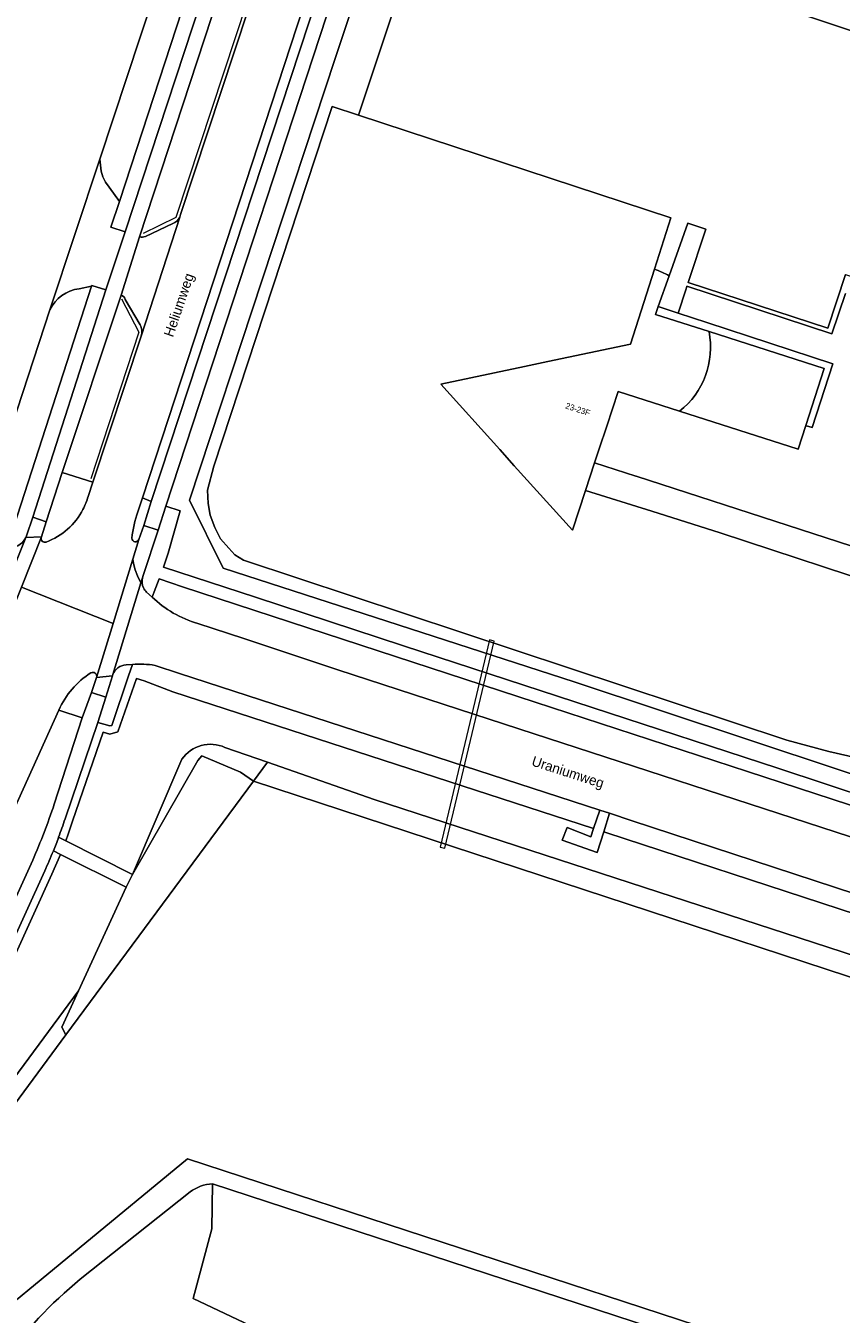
# Model space of a CAD drawing. Header units: metres. Extents: x 151448 to 154749, y 463108 to 465296.
# Tile 112 of 256: x 152612 to 152714, y 464301 to 464462. Entities that reach past the tile are written whole.
import ezdxf
from ezdxf.enums import TextEntityAlignment as Align

# ---------------------------------------------------------------- set-up
doc = ezdxf.new("R2010")
doc.units = ezdxf.units.M
for name, color, linetype, lineweight in [('B-PV-GK-BESCHOEIING-G', 253, 'Continuous', 9), ('B-PV-GR-BEPLANTING_CULTUUR_BODEMBEDEKKER-GV', 253, 'Continuous', 9), ('B-PV-GR-BEPLANTING_CULTUUR_BOSPLANTSOEN-GV', 253, 'Continuous', 9), ('B-PV-GW-TALUD_KRUIN-G', 253, 'Continuous', 9), ('B-PV-IE-TERREINAFSCHEIDING_KUNSTMATIG_HEKWERK-G', 253, 'Continuous', 9), ('B-PV-KW-KUNSTWERK_DUIKER-GV', 253, 'Continuous', 9), ('B-PV-OG-BEBOUWING-GV', 1, 'Continuous', 9), ('B-PV-OG-BEBOUWING-T18', 2, 'Continuous', 9), ('B-PV-OG-TERREIN_BEGROEID-GV', 253, 'Continuous', 9), ('B-PV-OG-TERREIN_ERF-GV', 253, 'Continuous', 9), ('B-PV-OG-TERREIN_OEVER-GV', 253, 'Continuous', 9), ('B-PV-OG-TOPOGRAFIE-T18', 2, 'Continuous', 9), ('B-PV-OG-WATER-GV', 253, 'Continuous', 9), ('B-PV-OG-WATER_SLOOT-GV', 253, 'Continuous', 9), ('B-PV-VH-GESLOTENVERHARDING_ASFALT-GV', 253, 'Continuous', 9), ('B-PV-VH-OPENVERHARDING_BETONSTRAATSTEEN-GV', 253, 'Continuous', 9), ('B-PV-VH-OPENVERHARDING_TEGEL-GV', 253, 'Continuous', 9)]:
    doc.layers.add(name, color=color, linetype=linetype, lineweight=lineweight)
doc.styles.add('Drong', font='txt', dxfattribs={"height": 1.8})

msp = doc.modelspace()

# ---------------------------------------------------------------- linework, layer by layer
at = {"layer": 'B-PV-GK-BESCHOEIING-G', "flags": 128}
for points in [[(152640.117, 464367.335), (152764.266, 464326.544), (152805.728, 464313.027), (152791.018, 464268.032), (152734.441, 464286.42), (152631.82, 464320.003), (152604.637, 464297.611)], [(152640.117, 464367.335), (152616.603, 464335.554)], [(152597.35, 464315.969), (152603.089, 464317.29), (152616.603, 464335.554)]]:
    msp.add_lwpolyline(points, dxfattribs=at)
at = {"layer": 'B-PV-GR-BEPLANTING_CULTUUR_BODEMBEDEKKER-GV', "flags": 128}
msp.add_lwpolyline([(152632.591, 464468.365), (152630.414, 464467.875), (152629.763, 464467.635), (152628.922, 464467.15), (152628.443, 464466.734), (152627.601, 464465.757), (152620.834, 464445.241), (152621.023, 464443.753), (152621.231, 464443.033), (152621.581, 464442.378), (152622.015, 464441.742), (152623.313, 464439.943)], close=True, dxfattribs=at)
msp.add_lwpolyline([(152614.611, 464426.376), (152607.732, 464405.519), (152607.626, 464402), (152610.521, 464400.655), (152619.825, 464429.325), (152618.258, 464429.027)], dxfattribs=at)
at = {"layer": 'B-PV-GR-BEPLANTING_CULTUUR_BODEMBEDEKKER-GV'}
msp.add_lwpolyline([(152618.258, 464429.027, 0.260106), (152614.611, 464426.376)], format="xyb", dxfattribs=at)
at = {"layer": 'B-PV-GR-BEPLANTING_CULTUUR_BOSPLANTSOEN-GV', "flags": 128}
msp.add_lwpolyline([(152788.872, 464266.382), (152733.579, 464284.598), (152694.568, 464297.345), (152634.949, 464316.873), (152634.899, 464311.225), (152632.548, 464302.492), (152765.074, 464239.747), (152770.134, 464238.92), (152776.841, 464235.196), (152780.912, 464236.857), (152784.868, 464244.477), (152790.371, 464258.513), (152792.222, 464265.278)], close=True, dxfattribs=at)
at = {"layer": 'B-PV-GW-TALUD_KRUIN-G'}
msp.add_lwpolyline([(152636.531, 464371.541, 0.3626033), (152631.132, 464370.079)], format="xyb", dxfattribs=at)
at = {"layer": 'B-PV-GW-TALUD_KRUIN-G', "flags": 128}
for points in [[(152641.856, 464369.685), (152636.531, 464371.541)], [(152631.132, 464370.079), (152624.938, 464355.626)]]:
    msp.add_lwpolyline(points, dxfattribs=at)
at = {"layer": 'B-PV-IE-TERREINAFSCHEIDING_KUNSTMATIG_HEKWERK-G', "flags": 128}
for points in [[(152638.646, 464473.622), (152640.81, 464469.59), (152630.394, 464437.952), (152626.3, 464435.947)], [(152623.56, 464427.773), (152625.745, 464423.596), (152619.715, 464405.212)]]:
    msp.add_lwpolyline(points, dxfattribs=at)
at = {"layer": 'B-PV-KW-KUNSTWERK_DUIKER-GV', "flags": 128}
msp.add_lwpolyline([(152663.503, 464359.066), (152664.087, 464358.926), (152670.274, 464384.872), (152669.69, 464385.012)], close=True, dxfattribs=at)
at = {"layer": 'B-PV-OG-BEBOUWING-GV', "flags": 128}
for points in [[(152692.171, 464430.63), (152694.498, 464437.241), (152696.757, 464436.503), (152694.556, 464429.806), (152712.037, 464424.063), (152714.248, 464430.792), (152777.106, 464410.266), (152784.912, 464434.18), (152786.088, 464437.782), (152786.268, 464438.248), (152788.542, 464445.196), (152788.986, 464446.557), (152790.529, 464451.293), (152790.731, 464451.931), (152749.384, 464465.402), (152744.715, 464451.421), (152662.632, 464478.836), (152653.254, 464450.758)], [(152653.254, 464450.758), (152692.387, 464437.902), (152690.323, 464431.454)], [(152690.323, 464431.454), (152687.322, 464422.08), (152676.973, 464419.893), (152674.072, 464419.28), (152663.572, 464417.061), (152670.952, 464408.877), (152672.777, 464406.853), (152680.067, 464398.768), (152681.704, 464403.75), (152682.844, 464407.22), (152683.41, 464408.944)], [(152697.177, 464423.644), (152690.466, 464425.784), (152690.816, 464426.779), (152692.171, 464430.63)], [(152709.29, 464411.869), (152711.585, 464419.048), (152697.177, 464423.644)], [(152683.41, 464408.944), (152684.348, 464411.799), (152685.771, 464416.129), (152693.486, 464413.663)], [(152693.486, 464413.663), (152708.346, 464408.914), (152709.29, 464411.869)]]:
    msp.add_lwpolyline(points, dxfattribs=at)
at = {"layer": 'B-PV-OG-BEBOUWING-GV'}
for points in [[(152690.323, 464431.454, -0.0562021), (152692.171, 464430.63)], [(152692.171, 464430.63, 0.0562021), (152690.323, 464431.454)], [(152693.486, 464413.663, 0.280254), (152697.177, 464423.644)], [(152697.177, 464423.644, -0.280254), (152693.486, 464413.663)]]:
    msp.add_lwpolyline(points, format="xyb", dxfattribs=at)
at = {"layer": 'B-PV-OG-TERREIN_BEGROEID-GV', "flags": 128}
for points in [[(152651.648, 464480.433), (152650.411, 464476.809), (152626.209, 464402.82), (152627.288, 464402.373), (152651.693, 464476.564), (152653.399, 464481.7)], [(152638.494, 464474.111), (152625.833, 464435.515)], [(152630.858, 464437.991), (152630.97, 464438.338), (152641.154, 464469.186), (152641.174, 464469.246)], [(152626.563, 464435.575), (152629.99, 464437.201)], [(152623.526, 464428.202), (152616.144, 464406.018), (152619.997, 464404.795)], [(152625.899, 464424.511), (152624.035, 464427.669)], [(152619.997, 464404.795), (152626.037, 464423.067), (152626.045, 464423.092)], [(152633.113, 464387.09), (152638.882, 464385.178), (152650.666, 464381.293), (152673.355, 464373.874), (152714.875, 464360.357), (152718.592, 464359.141), (152723.268, 464361.57), (152723.193, 464361.594), (152701.971, 464368.523), (152675.405, 464377.232), (152646.93, 464386.548), (152631.194, 464391.683), (152628.302, 464392.673), (152627.66, 464391.054), (152627.4, 464390.392)], [(152615.695, 464360.301), (152616.584, 464359.852), (152616.891, 464360.682), (152617.446, 464362.291), (152621.263, 464373.45), (152622.119, 464373.202), (152623.116, 464373.505), (152625.449, 464380.205), (152626.392, 464379.901), (152630, 464378.527), (152682.705, 464361.372), (152683.498, 464363.689), (152630.828, 464380.821), (152627.78, 464381.821)], [(152624.933, 464381.961), (152624.46, 464380.523), (152622.339, 464374.314), (152622.112, 464374.245), (152620.625, 464374.676)], [(152742.59, 464341.788), (152684.359, 464360.834), (152683.979, 464360.958), (152683.168, 464358.389), (152678.769, 464359.911), (152679.395, 464361.502), (152682.356, 464360.351), (152682.705, 464361.372), (152630, 464378.527), (152626.392, 464379.901), (152625.449, 464380.205), (152623.116, 464373.505), (152622.119, 464373.202), (152621.263, 464373.45), (152617.446, 464362.291), (152616.891, 464360.682), (152616.584, 464359.852), (152624.938, 464355.626), (152631.132, 464370.079)], [(152615.139, 464364.435), (152618.625, 464375.268), (152615.718, 464376.221), (152580.497, 464298.342), (152582.779, 464297.3)], [(152620.625, 464374.676), (152616.5, 464362.616)], [(152631.132, 464370.079), (152624.938, 464355.626), (152633.12, 464369.922), (152633.633, 464370.513), (152638.456, 464368.454), (152640.117, 464367.335), (152641.856, 464369.685), (152636.531, 464371.541)], [(152636.531, 464371.541), (152641.856, 464369.685), (152655.233, 464365.022), (152717.426, 464344.749), (152758.239, 464331.446), (152804.392, 464316.488)], [(152615.912, 464358.153), (152615.031, 464358.591)], [(152585.465, 464298.209), (152612.441, 464357.415)], [(152613.945, 464356.084), (152596.526, 464317.832), (152588.528, 464300.269), (152589.77, 464299.704), (152593.391, 464307.704), (152593.467, 464307.873), (152597.171, 464316.057), (152597.046, 464316.577), (152597.746, 464318.113), (152614.86, 464355.681), (152615.912, 464358.153)], [(152792.222, 464265.278), (152790.371, 464258.513), (152784.868, 464244.477), (152780.912, 464236.857), (152776.841, 464235.196), (152770.134, 464238.92), (152765.074, 464239.747), (152632.548, 464302.492), (152634.899, 464311.225), (152634.949, 464316.873)], [(152632.164, 464315.865), (152618.407, 464304.93)]]:
    msp.add_lwpolyline(points, dxfattribs=at)
for points in [[(152657.793, 464480.28), (152655.106, 464481.058), (152653.473, 464476.095), (152629.132, 464401.778), (152630.926, 464401.193), (152629.418, 464395.883), (152628.822, 464394.135), (152640.359, 464390.366), (152658.884, 464384.285), (152682.52, 464376.566), (152705.793, 464368.939), (152723.685, 464363.037), (152723.789, 464363.003), (152724.476, 464364.944), (152724.544, 464365.075), (152724.397, 464365.124), (152680.264, 464379.785), (152636.287, 464394.002), (152632.099, 464402.511), (152650.368, 464457.993)], [(152618.186, 464341.057), (152616.09, 464336.505), (152616.603, 464335.554), (152640.117, 464367.335), (152638.456, 464368.454), (152633.633, 464370.513), (152633.12, 464369.922), (152624.938, 464355.626), (152624.162, 464354.041)], [(152751.479, 464341.403), (152744.791, 464343.598), (152743.334, 464344.076), (152687.548, 464362.372), (152684.716, 464363.293), (152683.979, 464360.958), (152684.359, 464360.834), (152742.59, 464341.788), (152750.762, 464339.115)], [(152624.162, 464354.041), (152615.912, 464358.153), (152614.86, 464355.681), (152597.746, 464318.113), (152601.92, 464319.073), (152618.186, 464341.057)]]:
    msp.add_lwpolyline(points, close=True, dxfattribs=at)
at = {"layer": 'B-PV-OG-TERREIN_BEGROEID-GV'}
for points in [[(152629.99, 464437.201, 0.2026593), (152630.858, 464437.991)], [(152625.833, 464435.515, 0.1535137), (152626.563, 464435.575)], [(152624.035, 464427.669, 0.3090341), (152623.526, 464428.202)], [(152626.045, 464423.092, 0.2072421), (152625.899, 464424.511)], [(152627.4, 464390.392, 0.1221449), (152633.113, 464387.09)], [(152627.78, 464381.821, 0.0646286), (152624.933, 464381.961)], [(152631.132, 464370.079, -0.3626033), (152636.531, 464371.541)], [(152636.531, 464371.541, 0.3626033), (152631.132, 464370.079)], [(152612.441, 464357.415, 0.0228162), (152615.139, 464364.435)], [(152616.5, 464362.616, -0.0098015), (152615.695, 464360.301)], [(152615.031, 464358.591, -0.0112954), (152613.945, 464356.084)], [(152634.949, 464316.873, 0.1427876), (152632.164, 464315.865)], [(152618.407, 464304.93, 0.0647417), (152608.635, 464294.498)]]:
    msp.add_lwpolyline(points, format="xyb", dxfattribs=at)
at = {"layer": 'B-PV-OG-TERREIN_ERF-GV', "flags": 128}
for points in [[(152790.731, 464451.931), (152793.756, 464461.11), (152793.876, 464461.332), (152785.054, 464464.205), (152675.161, 464500), (152670.104, 464501.648), (152669.579, 464500), (152669.393, 464499.415), (152680.809, 464495.705), (152680.934, 464496.089), (152692.837, 464492.22), (152690.489, 464484.998), (152678.619, 464488.857), (152678.893, 464489.701), (152667.481, 464493.41), (152667.099, 464492.21), (152665.048, 464486.021), (152662.632, 464478.836), (152744.715, 464451.421), (152749.384, 464465.402)], [(152697.177, 464423.644), (152711.585, 464419.048), (152709.29, 464411.869), (152709.392, 464411.841), (152710.085, 464411.653), (152712.674, 464419.609), (152696.898, 464424.784), (152696.888, 464424.788), (152693.293, 464425.967), (152690.816, 464426.779), (152690.466, 464425.784)]]:
    msp.add_lwpolyline(points, close=True, dxfattribs=at)
for points in [[(152579.067, 464425.91), (152579.636, 464425.348), (152577.648, 464419.473), (152607.732, 464405.519), (152614.611, 464426.376), (152620.834, 464445.241), (152627.601, 464465.757), (152630.098, 464473.328), (152633.129, 464482.518), (152633.198, 464482.727), (152633.696, 464484.281)], [(152657.793, 464480.28), (152650.368, 464457.993), (152632.099, 464402.511), (152636.287, 464394.002), (152680.264, 464379.785), (152724.397, 464365.124)], [(152717.867, 464369.751), (152712.181, 464371.054), (152706.925, 464372.444), (152638.862, 464395.005), (152637.772, 464395.689), (152637.001, 464396.509), (152635.986, 464397.698), (152635.258, 464399.118), (152634.696, 464400.655), (152634.406, 464402.125), (152634.356, 464403.777), (152635.14, 464406.784), (152649.951, 464451.844), (152653.254, 464450.758), (152662.632, 464478.836)], [(152714.248, 464430.792), (152712.037, 464424.063), (152694.556, 464429.806), (152696.757, 464436.503), (152694.498, 464437.241), (152692.171, 464430.63), (152690.816, 464426.779), (152693.293, 464425.967), (152694.298, 464429.021), (152694.3, 464429.028), (152694.4, 464429.332), (152712.566, 464423.363), (152714.279, 464428.416)], [(152714.279, 464428.416), (152712.566, 464423.363), (152694.4, 464429.332), (152694.3, 464429.028), (152694.298, 464429.021), (152693.293, 464425.967), (152696.888, 464424.788), (152696.898, 464424.784), (152712.674, 464419.609), (152710.085, 464411.653), (152709.392, 464411.841), (152709.29, 464411.869), (152708.346, 464408.914), (152693.486, 464413.663), (152685.771, 464416.129), (152684.348, 464411.799), (152683.41, 464408.944), (152682.844, 464407.22), (152688.01, 464405.545)], [(152729.225, 464392.182), (152688.024, 464405.54), (152688.01, 464405.545), (152682.844, 464407.22), (152681.704, 464403.75), (152689.991, 464401.149), (152698.583, 464398.452), (152721.166, 464390.987)], [(152688.01, 464405.545), (152688.024, 464405.54), (152729.225, 464392.182), (152730.079, 464391.627), (152730.105, 464391.596), (152729.431, 464389.647), (152731.694, 464388.891), (152732.32, 464387.836), (152727.466, 464389.523), (152722.104, 464372.331), (152726.877, 464370.264), (152725.254, 464366.449), (152724.544, 464365.075), (152731.724, 464362.665), (152732.285, 464364.289), (152732.482, 464364.228), (152733.646, 464366.739)]]:
    msp.add_lwpolyline(points, dxfattribs=at)
at = {"layer": 'B-PV-OG-TERREIN_OEVER-GV', "flags": 128}
for points in [[(152804.392, 464316.488), (152758.239, 464331.446), (152717.426, 464344.749), (152655.233, 464365.022), (152641.856, 464369.685), (152640.117, 464367.335), (152764.266, 464326.544), (152805.728, 464313.027), (152791.018, 464268.032), (152734.441, 464286.42), (152631.82, 464320.003), (152604.637, 464297.611), (152608.635, 464294.498)], [(152634.949, 464316.873), (152694.568, 464297.345), (152733.579, 464284.598), (152788.872, 464266.382), (152792.222, 464265.278)], [(152618.407, 464304.93), (152632.164, 464315.865)]]:
    msp.add_lwpolyline(points, dxfattribs=at)
msp.add_lwpolyline([(152616.603, 464335.554), (152616.09, 464336.505), (152618.186, 464341.057), (152601.92, 464319.073), (152597.746, 464318.113), (152597.046, 464316.577), (152597.171, 464316.057), (152597.35, 464315.969), (152603.089, 464317.29)], close=True, dxfattribs=at)
at = {"layer": 'B-PV-OG-TERREIN_OEVER-GV'}
for points in [[(152632.164, 464315.865, -0.1427876), (152634.949, 464316.873)], [(152608.635, 464294.498, -0.0647417), (152618.407, 464304.93)]]:
    msp.add_lwpolyline(points, format="xyb", dxfattribs=at)
at = {"layer": 'B-PV-OG-WATER-GV', "flags": 128}
msp.add_lwpolyline([(152594.055, 464308.686), (152594.95, 464308.291), (152594.31, 464306.842), (152593.402, 464307.243), (152589.979, 464299.675), (152604.637, 464297.611), (152631.82, 464320.003), (152734.441, 464286.42), (152791.018, 464268.032), (152805.728, 464313.027), (152764.266, 464326.544), (152640.117, 464367.335), (152616.603, 464335.554), (152603.089, 464317.29), (152597.35, 464315.969)], close=True, dxfattribs=at)
at = {"layer": 'B-PV-OG-WATER_SLOOT-GV', "flags": 128}
msp.add_lwpolyline([(152721.166, 464390.987), (152698.583, 464398.452), (152689.991, 464401.149), (152681.704, 464403.75), (152680.067, 464398.768), (152672.777, 464406.853), (152670.952, 464408.877), (152663.572, 464417.061), (152674.072, 464419.28), (152676.973, 464419.893), (152687.322, 464422.08), (152690.323, 464431.454), (152692.387, 464437.902), (152653.254, 464450.758), (152649.951, 464451.844), (152635.14, 464406.784), (152634.356, 464403.777), (152634.406, 464402.125), (152634.696, 464400.655), (152635.258, 464399.118), (152635.986, 464397.698), (152637.001, 464396.509), (152637.772, 464395.689), (152638.862, 464395.005), (152706.925, 464372.444), (152712.181, 464371.054), (152717.867, 464369.751)], dxfattribs=at)
at = {"layer": 'B-PV-VH-GESLOTENVERHARDING_ASFALT-GV', "flags": 128}
for points in [[(152625.63, 464401.076), (152626.209, 464402.82), (152650.411, 464476.809), (152651.648, 464480.433), (152652.183, 464482.098), (152655.008, 464490.888), (152659.433, 464504.363), (152664.118, 464518.602), (152664.16, 464518.728), (152664.224, 464519.043), (152677.732, 464560.069), (152678.734, 464563.137), (152672.577, 464565.183), (152672.139, 464563.839), (152672.134, 464563.822), (152646.034, 464484.112), (152645.268, 464481.772), (152641.174, 464469.246), (152641.154, 464469.186), (152630.97, 464438.338), (152630.858, 464437.991), (152626.045, 464423.092)], [(152626.045, 464423.092), (152626.037, 464423.067), (152619.997, 464404.795), (152619.392, 464403.006)], [(152607.756, 464388.315), (152611.577, 464397.841)], [(152613.545, 464397.917), (152611.027, 464391.618), (152622.517, 464387.07), (152624.985, 464395.127), (152625.744, 464397.606)], [(152626.186, 464392.788), (152625.995, 464392.164), (152622.481, 464380.678)], [(152620.448, 464380.313), (152622.517, 464387.07), (152611.027, 464391.618), (152608.882, 464386.25)], [(152627.4, 464390.392), (152626.707, 464391.015)], [(152627.78, 464381.821), (152630.828, 464380.821), (152683.498, 464363.689), (152684.716, 464363.293), (152687.548, 464362.372), (152743.334, 464344.076), (152744.791, 464343.598), (152751.479, 464341.403), (152752.82, 464340.962), (152805.403, 464323.807), (152807.678, 464329.91), (152777.723, 464339.747), (152773.618, 464341.094), (152732.476, 464354.605), (152726.382, 464356.593), (152718.592, 464359.141), (152714.875, 464360.357), (152673.355, 464373.874), (152650.666, 464381.293), (152638.882, 464385.178), (152633.113, 464387.09)], [(152624.151, 464381.884), (152624.933, 464381.961)], [(152568.207, 464287.067), (152552.594, 464252.523), (152535.921, 464215.695), (152508.85, 464156.118), (152514.824, 464153.689), (152537.656, 464203.981), (152554.224, 464240.417), (152558.501, 464249.843), (152579.767, 464296.716), (152580.497, 464298.342), (152615.718, 464376.221)]]:
    msp.add_lwpolyline(points, dxfattribs=at)
at = {"layer": 'B-PV-VH-GESLOTENVERHARDING_ASFALT-GV'}
for points in [[(152619.392, 464403.006, -0.0509168), (152618.739, 464401.37)], [(152618.739, 464401.37, -0.1843953), (152614.133, 464397.266)], [(152624.884, 464397.751, -0.0709807), (152625.63, 464401.076)], [(152611.577, 464397.841, -0.3665273), (152609.146, 464396.698)], [(152614.133, 464397.266, -0.613653), (152613.545, 464397.917)], [(152625.744, 464397.606, -0.8358218), (152624.884, 464397.751)], [(152626.336, 464391.535, -0.1685798), (152626.186, 464392.788)], [(152626.707, 464391.015, -0.0849879), (152626.336, 464391.535)], [(152633.113, 464387.09, -0.1221449), (152627.4, 464390.392)], [(152615.718, 464376.221, -0.1453194), (152619.737, 464380.907)], [(152619.737, 464380.907, -0.6571371), (152620.448, 464380.313)], [(152622.481, 464380.678, -0.3105958), (152624.151, 464381.884)], [(152624.933, 464381.961, -0.0646286), (152627.78, 464381.821)]]:
    msp.add_lwpolyline(points, format="xyb", dxfattribs=at)
at = {"layer": 'B-PV-VH-GESLOTENVERHARDING_ASFALT-GV', "flags": 128}
for points in [[(152626.279, 464393.093), (152628.146, 464398.756), (152626.364, 464399.348), (152625.744, 464397.606), (152624.985, 464395.127), (152625.087, 464394.585), (152625.296, 464393.817), (152625.567, 464393.068), (152625.897, 464392.344), (152625.995, 464392.164), (152626.186, 464392.788)], [(152624.985, 464395.127), (152622.517, 464387.07), (152620.448, 464380.313), (152622.431, 464380.516), (152622.481, 464380.678), (152625.995, 464392.164), (152625.897, 464392.344), (152625.567, 464393.068), (152625.296, 464393.817), (152625.087, 464394.585)], [(152620.448, 464380.313), (152619.801, 464378.429), (152621.588, 464377.843), (152622.431, 464380.516)]]:
    msp.add_lwpolyline(points, close=True, dxfattribs=at)
at = {"layer": 'B-PV-VH-OPENVERHARDING_BETONSTRAATSTEEN-GV', "flags": 128}
for points in [[(152673.937, 464582.179), (152675.756, 464587.918), (152678.237, 464595.394), (152686.342, 464619.737), (152684.515, 464620.361), (152673.992, 464588.571), (152672.086, 464582.803), (152640.347, 464485.974), (152638.614, 464480.688), (152636.737, 464474.799), (152624.037, 464436.134), (152621.604, 464428.867), (152612.443, 464400.4), (152614.137, 464399.835), (152616.144, 464406.018), (152623.526, 464428.202), (152625.833, 464435.515), (152638.494, 464474.111), (152640.525, 464480.2), (152642.037, 464484.895), (152642.193, 464485.369), (152667.305, 464561.95), (152669.768, 464569.519), (152671.007, 464573.342)], [(152608.882, 464386.25), (152611.027, 464391.618), (152613.545, 464397.917), (152611.577, 464397.841), (152607.756, 464388.315), (152607.496, 464387.671)]]:
    msp.add_lwpolyline(points, close=True, dxfattribs=at)
for points in [[(152684.681, 464577.117), (152682.841, 464571.543), (152682.271, 464569.549), (152680.962, 464565.764), (152664.925, 464516.8), (152661.227, 464505.509), (152655.747, 464488.873), (152653.399, 464481.7), (152651.693, 464476.564), (152627.288, 464402.373), (152626.364, 464399.348), (152628.146, 464398.756), (152629.132, 464401.778)], [(152629.132, 464401.778), (152653.473, 464476.095), (152655.106, 464481.058), (152657.489, 464488.277), (152662.903, 464504.903), (152666.501, 464516.146), (152667.971, 464520.314), (152678.935, 464553.828), (152681.077, 464560.226), (152683.855, 464568.835), (152685.902, 464575.03), (152686.448, 464576.681)], [(152618.258, 464429.027), (152619.825, 464429.325), (152619.865, 464429.447), (152621.604, 464428.867), (152624.037, 464436.134), (152622.236, 464436.742), (152623.313, 464439.943), (152622.015, 464441.742), (152621.581, 464442.378), (152621.231, 464443.033), (152621.023, 464443.753), (152620.834, 464445.241), (152614.611, 464426.376)], [(152626.045, 464423.092), (152630.858, 464437.991)], [(152629.99, 464437.201), (152626.563, 464435.575)], [(152625.833, 464435.515), (152623.526, 464428.202)], [(152624.035, 464427.669), (152625.899, 464424.511)], [(152613.545, 464397.917), (152614.137, 464399.835), (152612.443, 464400.4), (152612.441, 464400.394), (152611.666, 464398.071)], [(152611.577, 464397.841), (152613.545, 464397.917)], [(152616.5, 464362.616), (152620.625, 464374.676), (152621.588, 464377.843), (152619.801, 464378.429), (152618.625, 464375.268), (152615.139, 464364.435)], [(152612.441, 464357.415), (152585.465, 464298.209)], [(152583.087, 464292.963), (152562.561, 464248.001), (152556.174, 464234.009), (152548.027, 464215.89), (152516.444, 464146.169), (152518.087, 464145.458), (152554.285, 464225.095), (152557.964, 464233.148), (152564.356, 464247.186), (152588.528, 464300.269), (152596.526, 464317.832), (152613.945, 464356.084)]]:
    msp.add_lwpolyline(points, dxfattribs=at)
at = {"layer": 'B-PV-VH-OPENVERHARDING_BETONSTRAATSTEEN-GV'}
for points in [[(152630.858, 464437.991, -0.2026593), (152629.99, 464437.201)], [(152626.563, 464435.575, -0.1535137), (152625.833, 464435.515)], [(152614.611, 464426.376, -0.260106), (152618.258, 464429.027)], [(152623.526, 464428.202, -0.3090341), (152624.035, 464427.669)], [(152625.899, 464424.511, -0.2072421), (152626.045, 464423.092)], [(152611.666, 464398.071, -0.029398), (152611.577, 464397.841)], [(152615.139, 464364.435, -0.0228162), (152612.441, 464357.415)], [(152615.695, 464360.301, 0.0098015), (152616.5, 464362.616)], [(152615.031, 464358.591, 0.0068874), (152615.695, 464360.301)], [(152613.945, 464356.084, 0.0112954), (152615.031, 464358.591)]]:
    msp.add_lwpolyline(points, format="xyb", dxfattribs=at)
at = {"layer": 'B-PV-VH-OPENVERHARDING_TEGEL-GV', "flags": 128}
for points in [[(152624.037, 464436.134), (152636.737, 464474.799), (152634.884, 464475.393), (152632.591, 464468.365), (152623.313, 464439.943), (152622.236, 464436.742)], [(152684.716, 464363.293), (152683.498, 464363.689), (152682.705, 464361.372), (152682.356, 464360.351), (152679.395, 464361.502), (152678.769, 464359.911), (152683.168, 464358.389), (152683.979, 464360.958)]]:
    msp.add_lwpolyline(points, close=True, dxfattribs=at)
for points in [[(152621.604, 464428.867), (152619.865, 464429.447), (152619.825, 464429.325), (152610.521, 464400.655), (152609.851, 464398.609), (152609.146, 464396.698)], [(152611.666, 464398.071), (152612.441, 464400.394), (152612.443, 464400.4), (152621.604, 464428.867)], [(152619.997, 464404.795), (152616.144, 464406.018), (152614.137, 464399.835), (152613.545, 464397.917)], [(152619.392, 464403.006), (152619.997, 464404.795)], [(152626.364, 464399.348), (152627.288, 464402.373), (152626.209, 464402.82), (152625.63, 464401.076)], [(152626.707, 464391.015), (152627.4, 464390.392), (152627.66, 464391.054), (152628.302, 464392.673), (152631.194, 464391.683), (152646.93, 464386.548), (152675.405, 464377.232), (152701.971, 464368.523), (152723.193, 464361.594), (152723.685, 464363.037), (152705.793, 464368.939), (152682.52, 464376.566), (152658.884, 464384.285), (152640.359, 464390.366), (152628.822, 464394.135), (152629.418, 464395.883), (152630.926, 464401.193), (152629.132, 464401.778), (152628.146, 464398.756), (152626.279, 464393.093), (152626.186, 464392.788)], [(152625.744, 464397.606), (152626.364, 464399.348)], [(152621.588, 464377.843), (152620.625, 464374.676), (152622.112, 464374.245), (152622.339, 464374.314), (152624.46, 464380.523), (152624.933, 464381.961), (152624.151, 464381.884)], [(152618.625, 464375.268), (152619.801, 464378.429), (152620.448, 464380.313)], [(152622.481, 464380.678), (152622.431, 464380.516), (152621.588, 464377.843)], [(152615.718, 464376.221), (152618.625, 464375.268)], [(152624.162, 464354.041), (152624.938, 464355.626), (152616.584, 464359.852), (152615.695, 464360.301)], [(152615.031, 464358.591), (152615.912, 464358.153), (152624.162, 464354.041)]]:
    msp.add_lwpolyline(points, dxfattribs=at)
at = {"layer": 'B-PV-VH-OPENVERHARDING_TEGEL-GV'}
for points in [[(152618.739, 464401.37, 0.0509168), (152619.392, 464403.006)], [(152614.133, 464397.266, 0.1843953), (152618.739, 464401.37)], [(152625.63, 464401.076, 0.0709807), (152624.884, 464397.751)], [(152609.146, 464396.698, 0.3665273), (152611.577, 464397.841)], [(152611.577, 464397.841, 0.029398), (152611.666, 464398.071)], [(152613.545, 464397.917, 0.613653), (152614.133, 464397.266)], [(152624.884, 464397.751, 0.8358218), (152625.744, 464397.606)], [(152626.186, 464392.788, 0.1685798), (152626.336, 464391.535)], [(152626.336, 464391.535, 0.0849879), (152626.707, 464391.015)], [(152619.737, 464380.907, 0.1453194), (152615.718, 464376.221)], [(152620.448, 464380.313, 0.6571371), (152619.737, 464380.907)], [(152624.151, 464381.884, 0.3105958), (152622.481, 464380.678)], [(152615.695, 464360.301, -0.0068874), (152615.031, 464358.591)]]:
    msp.add_lwpolyline(points, format="xyb", dxfattribs=at)

# ---------------------------------------------------------------- texts
at = {"layer": 'B-PV-OG-BEBOUWING-T18', "style": 'Drong'}
msp.add_text('23-23F', height=0.75, rotation=341.8, dxfattribs=at).set_placement((152680.742, 464413.91), align=Align.MIDDLE)
at = {"layer": 'B-PV-OG-TOPOGRAFIE-T18', "style": 'Drong'}
for s, rotation, p in [('Heliumweg', 71.3, (152630.895, 464426.938)), ('Uraniumweg', 342.1, (152679.456, 464368.315))]:
    msp.add_text(s, height=1.25, rotation=rotation, dxfattribs=at).set_placement(p, align=Align.MIDDLE)

doc.saveas('drawing.dxf')
